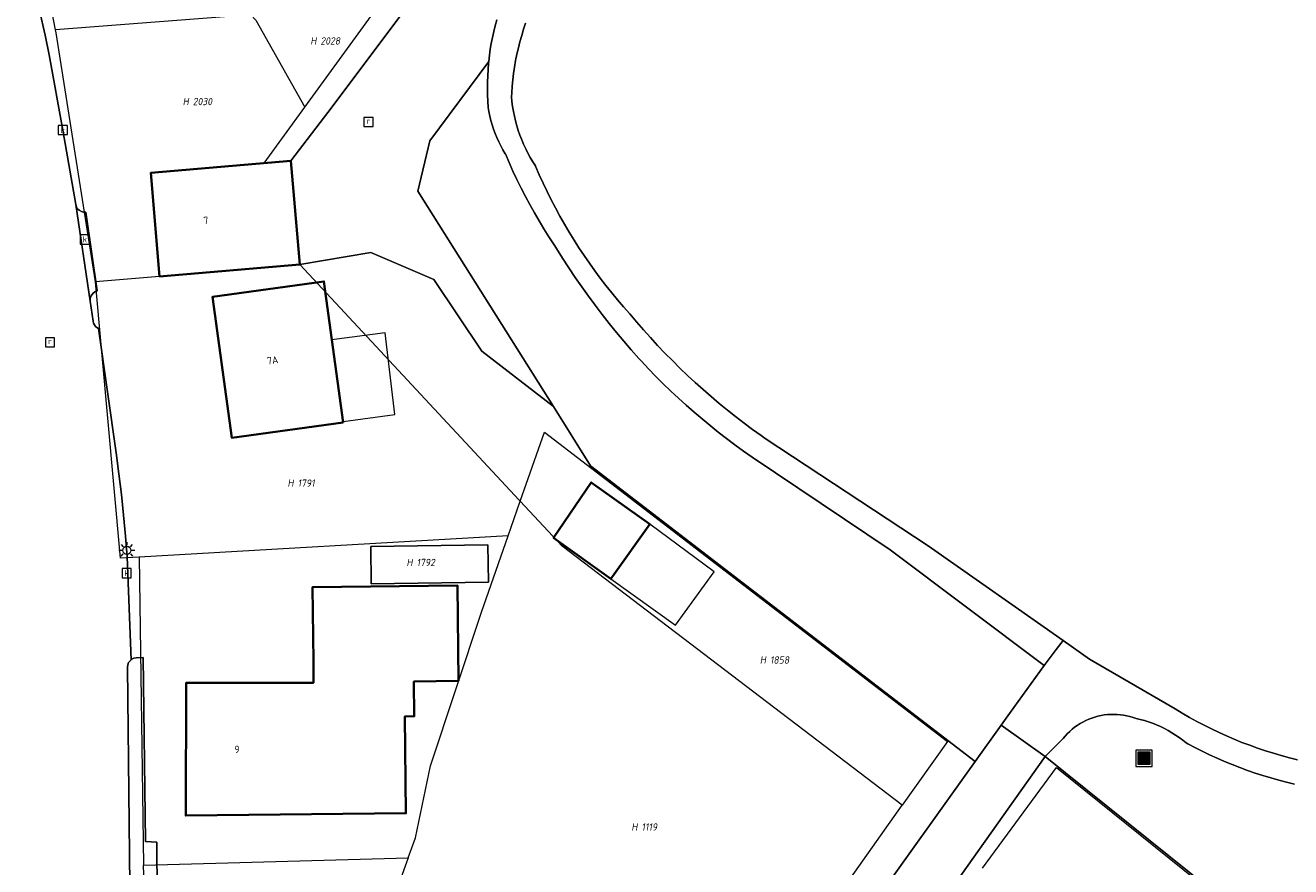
# Model space of a CAD drawing. Header units: metres. Extents: x 250001 to 257773, y 598992 to 609118.
# Tile 64 of 256: x 251543 to 251605, y 601411 to 601452. Entities that reach past the tile are written whole.
import ezdxf
from ezdxf.enums import TextEntityAlignment as Align
from ezdxf.lldxf.tags import DXFTag

# ---------------------------------------------------------------- set-up
doc = ezdxf.new("R2010")
doc.units = ezdxf.units.M
for name, color, linetype, lineweight in [('B-WE-GR-GROENVOORZIENING-GV', 252, 'Continuous', 18), ('B-WE-IE-MEUBILAIR_WEGMEUBILAIR-S', 7, 'Continuous', 25), ('B-WE-KG-GRENS_PERCEEL-G', 150, 'KG-PERCEEL', 18), ('B-WE-KG-GRENS_PERCEEL-S', 150, 'Continuous', 25), ('B-WE-KL-ET_LS_OV_LICHTMAST-S', 252, 'Continuous', 25), ('B-WE-OG-BEBOUWING-GV', 1, 'Continuous', 35), ('B-WE-OG-BEBOUWING-T18', 7, 'Continuous', 18), ('B-WE-OG-BEBOUWING_LUIFEL-GV', 1, 'Continuous', 18), ('B-WE-OG-BEBOUWING_OVERBOUWING-GV', 1, 'Continuous', 18), ('B-WE-OG-TERREIN_ERF-GV', 7, 'Continuous', 18), ('B-WE-RI-GWA_KOLK-S', 252, 'Continuous', 25), ('B-WE-RI-GWA_RIOOLPUT-S', 252, 'Continuous', 25), ('B-WE-VH-VERHARDING_GESLOTEN-GV', 252, 'Continuous', 18), ('B-WE-VH-VERHARDING_OPEN-GV', 252, 'Continuous', 18), ('X-XX-AL-REFERENTIE-G', 7, 'Continuous', 18)]:
    doc.layers.add(name, color=color, linetype=linetype, lineweight=lineweight)
doc.styles.add('NLCS-ISO', font='NLCS-ISO.ttf')
doc.styles.add('NLCS-ISO-ANNOTATIEF-T18', font='NLCS-ISO.ttf', dxfattribs={"height": 1.8})
doc.styles.get("Standard").update_dxf_attribs({"font": 'NLCS-ISO.ttf'})
tags = doc.linetypes.add('KG-PERCEEL', pattern='A,5.5,-2,["P",Standard,S=1.8,R=0,X=-0.5,Y=-0.9],-2,5.5,-2,[5,NLCS.SHX,S=0.75,R=0,X=0,Y=0],-2', length=19).pattern_tags.tags
tags[6] = DXFTag(74, 10)

# ---------------------------------------------------------------- blocks, each defined once
blk = doc.blocks.new('SKG-PERCEELNUMMER-SO')
at = {"style": 'NLCS-ISO', "oblique": 10, "flags": 1}
blk.add_attdef('GEMEENTECODE', text='', height=1.8, dxfattribs=at).set_placement((0, 2.55), align=Align.MIDDLE_CENTER)
at = {"style": 'NLCS-ISO', "oblique": 10}
blk.add_attdef('SECTIE', text='', height=1.8, dxfattribs=at).set_placement((-0.5, 0), align=Align.MIDDLE_RIGHT)
blk.add_attdef('PERCEELNUMMER', text='', height=1.8, dxfattribs=at).set_placement((0.5, 0), align=Align.MIDDLE_LEFT)
blk = doc.blocks.new('BS2021-132-Xref-KAD-20210617')
at = {"layer": 'B-WE-KG-GRENS_PERCEEL-G', "flags": 128}
for points in [[(251544.848, 601451.916), (251544.441, 601454.044)], [(251557.083, 601448.131), (251560.736, 601453.157)], [(251554.422, 601452.656), (251552.495, 601452.503), (251544.848, 601451.916)], [(251554.422, 601452.656), (251554.671, 601452.391), (251557.083, 601448.131)], [(251546.811, 601439.551), (251544.875, 601451.776), (251544.848, 601451.916)], [(251556.84, 601440.41), (251556.4, 601445.49), (251555.081, 601445.377), (251557.083, 601448.131)], [(251556.84, 601440.41), (251549.95, 601439.82), (251546.811, 601439.551)], [(251556.84, 601440.41), (251567.601, 601428.846), (251567.652, 601428.792)], [(251548.038, 601425.993), (251548.022, 601426.174), (251546.811, 601439.551)], [(251567.652, 601428.792), (251568.837, 601432.185), (251588.608, 601417.009), (251586.391, 601413.873)], [(251567.058, 601427.091), (251567.652, 601428.792)], [(251567.652, 601428.792), (251569.703, 601426.588)], [(251567.058, 601427.091), (251548.951, 601426.046)], [(251565.749, 601423.344), (251567.058, 601427.091)], [(251548.951, 601426.046), (251548.038, 601425.993)], [(251548.951, 601426.046), (251549.164, 601410.934)], [(251586.391, 601413.873), (251569.703, 601426.588)], [(251562.156, 601411.287), (251562.515, 601412.277), (251563.25, 601415.814), (251565.749, 601423.344)], [(251590.34, 601410.783), (251593.971, 601415.727), (251606.356, 601405.754)], [(251565.282, 601384.015), (251586.391, 601413.873)], [(251549.164, 601410.934), (251562.156, 601411.287)], [(251562.156, 601411.287), (251561.188, 601408.614), (251559.236, 601405.126), (251557.382, 601401.651)], [(251549.204, 601409.538), (251549.164, 601410.934)]]:
    blk.add_lwpolyline(points, dxfattribs=at)
at = {"layer": 'B-WE-KG-GRENS_PERCEEL-S', "xscale": 0.2, "yscale": 0.2, "zscale": 0.2}
for p, values in [((251557.748, 601451.376), {'PERCEELNUMMER': '2028', 'SECTIE': 'H'}), ((251551.484, 601448.403), {'PERCEELNUMMER': '2030', 'SECTIE': 'H'}), ((251556.626, 601429.679), {'PERCEELNUMMER': '1791', 'SECTIE': 'H'}), ((251562.465, 601425.785), {'PERCEELNUMMER': '1792', 'SECTIE': 'H'}), ((251579.805, 601420.999), {'PERCEELNUMMER': '1858', 'SECTIE': 'H'}), ((251573.5, 601412.805), {'PERCEELNUMMER': '1119', 'SECTIE': 'H'})]:
    blk.add_blockref('SKG-PERCEELNUMMER-SO', p, dxfattribs=at).add_auto_attribs(values)
blk = doc.blocks.new('SIE-WEG_AFVALBAK-SO')
at = {"linetype": 'ByBlock', "lineweight": 18}
h = blk.add_hatch(color=0, dxfattribs=at)
h.dxf.hatch_style = 1
h.paths.add_polyline_path([(-1.5, -1.5), (1.5, -1.5), (1.5, 1.5), (-1.5, 1.5)])
at = {"color": 0, "linetype": 'ByBlock', "lineweight": 18}
for points in [[(-2, -2), (2, -2), (2, 2), (-2, 2)], [(-1.5, -1.5), (1.5, -1.5), (1.5, 1.5), (-1.5, 1.5)]]:
    blk.add_lwpolyline(points, close=True, dxfattribs=at)
blk = doc.blocks.new('SKL-ET_OV_LICHTMAST-SO')
at = {"color": 0, "linetype": 'ByBlock', "lineweight": 18}
for points in [[(-1.25, 0), (-2, 0)], [(-1.41, 1.41), (-0.88, 0.88)], [(0, 2), (0, 1.25)], [(0.88, 0.88), (1.41, 1.41)], [(2, 0), (1.25, 0)], [(-1.41, -1.41), (-0.88, -0.88)], [(0, -1.25), (0, -2)], [(0.88, -0.88), (1.41, -1.41)]]:
    blk.add_lwpolyline(points, dxfattribs=at)
blk.add_circle((0, 0), 1, dxfattribs=at)
blk = doc.blocks.new('SRI-KOLK-SO')
at = {"color": 0, "linetype": 'ByBlock', "lineweight": 18}
blk.add_lwpolyline([(-1.125, -1.125), (1.125, -1.125), (1.125, 1.125), (-1.125, 1.125)], close=True, dxfattribs=at)
at = {"color": 0, "linetype": 'ByBlock', "lineweight": 18, "style": 'NLCS-ISO'}
blk.add_text('k', height=1.5, dxfattribs=at).set_placement((0, 0), align=Align.MIDDLE_CENTER)
blk = doc.blocks.new('SRI-PUT_INSPECTIEPUT_RIOOLPUT-SO')
at = {"color": 0, "linetype": 'ByBlock', "lineweight": 18}
blk.add_lwpolyline([(-1.12, -1.12), (1.12, -1.12), (1.12, 1.12), (-1.12, 1.12)], close=True, dxfattribs=at)
at = {"color": 0, "linetype": 'ByBlock', "lineweight": 18, "style": 'NLCS-ISO'}
blk.add_text('r', height=1.5, dxfattribs=at).set_placement((0, 0.28), align=Align.MIDDLE_CENTER)
blk = doc.blocks.new('BS2021-132-Xref-BGT-GRIJS-20210617-aangepast')
at = {"layer": 'B-WE-GR-GROENVOORZIENING-GV', "flags": 128}
for points in [[(251567.915, 601452.249), (251567.814, 601451.948), (251567.72, 601451.645), (251567.635, 601451.339), (251567.556, 601451.031), (251567.486, 601450.721), (251567.424, 601450.41), (251567.369, 601450.097), (251567.323, 601449.783), (251567.284, 601449.468), (251567.253, 601449.152), (251567.23, 601448.835), (251567.22, 601448.64), (251567.244, 601448.399), (251567.277, 601448.16), (251567.317, 601447.921), (251567.365, 601447.684), (251567.42, 601447.449), (251567.484, 601447.216), (251567.555, 601446.985), (251567.634, 601446.756), (251567.721, 601446.53), (251567.814, 601446.308), (251567.916, 601446.088), (251568.024, 601445.872), (251568.139, 601445.659), (251568.262, 601445.451), (251568.391, 601445.246), (251568.401, 601445.231), (251568.582, 601444.814), (251568.77, 601444.4), (251568.966, 601443.99), (251569.168, 601443.584), (251569.378, 601443.181), (251569.595, 601442.781), (251569.819, 601442.386), (251570.05, 601441.994), (251570.288, 601441.607), (251570.532, 601441.224), (251570.783, 601440.845), (251571.041, 601440.471), (251571.305, 601440.101), (251571.576, 601439.736), (251571.853, 601439.376), (251572.137, 601439.021), (251572.427, 601438.671), (251572.722, 601438.326), (251573.019, 601437.992), (251573.353, 601437.595), (251573.693, 601437.203), (251574.04, 601436.817), (251574.392, 601436.436), (251574.75, 601436.06), (251575.114, 601435.691), (251575.483, 601435.326), (251575.858, 601434.968), (251576.238, 601434.615), (251576.624, 601434.268), (251577.015, 601433.927), (251577.412, 601433.593), (251577.813, 601433.264), (251578.22, 601432.942), (251578.631, 601432.625), (251579.047, 601432.316), (251579.468, 601432.012), (251579.671, 601431.87), (251587.661, 601426.6), (251594.287, 601421.959), (251595.586, 601421.049), (251599.781, 601418.596), (251600.131, 601418.386), (251600.485, 601418.183), (251600.842, 601417.987), (251601.204, 601417.798), (251601.569, 601417.616), (251601.938, 601417.441), (251602.31, 601417.273), (251602.685, 601417.113), (251603.063, 601416.96), (251603.444, 601416.815), (251603.828, 601416.677), (251604.215, 601416.547), (251604.604, 601416.424), (251604.995, 601416.309), (251605.389, 601416.202), (251605.784, 601416.102)], [(251562.383, 601453.443), (251558.42, 601448.15), (251556.399, 601445.489), (251556.839, 601440.41), (251560.316, 601440.999), (251563.417, 601439.668), (251565.767, 601436.161), (251569.274, 601433.435), (251562.63, 601444.01), (251563.209, 601446.479), (251566.108, 601450.369), (251566.141, 601450.674), (251566.181, 601450.967), (251566.229, 601451.258), (251566.285, 601451.549), (251566.349, 601451.837), (251566.421, 601452.124), (251566.5, 601452.409)], [(251605.646, 601414.914), (251605.255, 601415.006), (251604.866, 601415.106), (251604.479, 601415.214), (251604.095, 601415.329), (251603.712, 601415.452), (251603.332, 601415.582), (251602.955, 601415.72), (251602.581, 601415.866), (251602.21, 601416.019), (251601.841, 601416.179), (251601.476, 601416.346), (251601.115, 601416.521), (251600.757, 601416.703), (251600.402, 601416.892), (251600.321, 601416.937), (251600.156, 601417.07), (251599.986, 601417.197), (251599.811, 601417.317), (251599.631, 601417.431), (251599.448, 601417.538), (251599.261, 601417.637), (251599.07, 601417.73), (251598.876, 601417.815), (251598.678, 601417.893), (251598.478, 601417.964), (251598.275, 601418.027), (251598.071, 601418.082), (251597.871, 601418.128), (251597.721, 601418.181), (251597.569, 601418.226), (251597.414, 601418.263), (251597.258, 601418.293), (251597.101, 601418.314), (251596.942, 601418.328), (251596.784, 601418.333), (251596.625, 601418.331), (251596.466, 601418.321), (251596.308, 601418.302), (251596.152, 601418.276), (251595.996, 601418.242), (251595.843, 601418.2), (251595.692, 601418.151), (251595.544, 601418.094), (251595.399, 601418.029), (251595.257, 601417.958), (251595.119, 601417.879), (251594.985, 601417.793), (251594.855, 601417.701), (251594.731, 601417.603), (251594.611, 601417.498), (251594.497, 601417.387), (251594.389, 601417.271), (251594.286, 601417.149), (251593.407, 601416.263), (251629.902, 601386.95)]]:
    blk.add_lwpolyline(points, dxfattribs=at)
blk.add_lwpolyline([(251566.099, 601450.281), (251566.108, 601450.369), (251563.209, 601446.479), (251562.63, 601444.01), (251569.274, 601433.435), (251571.096, 601430.535), (251589.976, 601416.026), (251591.241, 601417.797), (251591.653, 601418.373), (251593.36, 601420.725), (251585.802, 601426.405), (251579.022, 601430.957), (251578.602, 601431.253), (251578.186, 601431.555), (251577.775, 601431.863), (251577.369, 601432.178), (251576.967, 601432.499), (251576.571, 601432.826), (251576.18, 601433.16), (251575.794, 601433.499), (251575.414, 601433.845), (251575.039, 601434.196), (251574.669, 601434.554), (251574.305, 601434.916), (251573.947, 601435.285), (251573.595, 601435.659), (251573.47, 601435.794), (251573.098, 601436.216), (251572.733, 601436.644), (251572.374, 601437.076), (251572.02, 601437.514), (251571.673, 601437.956), (251571.333, 601438.404), (251570.999, 601438.856), (251570.671, 601439.313), (251570.35, 601439.775), (251570.035, 601440.241), (251569.727, 601440.711), (251569.426, 601441.186), (251569.308, 601441.376), (251569.056, 601441.761), (251568.811, 601442.151), (251568.573, 601442.544), (251568.341, 601442.942), (251568.116, 601443.344), (251567.899, 601443.749), (251567.688, 601444.158), (251567.485, 601444.571), (251567.289, 601444.988), (251567.1, 601445.407), (251566.918, 601445.83), (251566.914, 601445.841), (251566.801, 601446.033), (251566.695, 601446.229), (251566.596, 601446.428), (251566.504, 601446.631), (251566.42, 601446.837), (251566.343, 601447.046), (251566.273, 601447.258), (251566.211, 601447.472), (251566.157, 601447.688), (251566.111, 601447.906), (251566.076, 601448.104), (251566.055, 601448.415), (251566.043, 601448.726), (251566.038, 601449.038), (251566.041, 601449.349), (251566.052, 601449.66), (251566.072, 601449.971)], close=True, dxfattribs=at)
at = {"layer": 'B-WE-OG-BEBOUWING-GV', "flags": 128}
for points in [[(251556.839, 601440.41), (251556.399, 601445.489), (251549.519, 601444.9), (251549.95, 601439.82)], [(251558.961, 601432.657), (251558.017, 601439.575), (251552.549, 601438.825), (251553.496, 601431.909)], [(251574.004, 601427.661), (251571.131, 601429.71), (251569.288, 601426.996), (251572.098, 601424.99)], [(251564.623, 601419.972), (251564.565, 601424.659), (251557.455, 601424.571), (251557.5, 601420.949), (251557.5, 601419.88), (251551.26, 601419.88), (251551.239, 601413.369), (251562.04, 601413.479), (251561.989, 601418.229), (251562.45, 601418.239), (251562.432, 601419.945)]]:
    blk.add_lwpolyline(points, close=True, dxfattribs=at)
at = {"layer": 'B-WE-OG-BEBOUWING_LUIFEL-GV', "flags": 128}
for points in [[(251558.955, 601432.702), (251561.488, 601433.047), (251561.026, 601437.06), (251558.409, 601436.703)], [(251577.162, 601425.33), (251574.004, 601427.661), (251572.098, 601424.99), (251575.26, 601422.71)]]:
    blk.add_lwpolyline(points, close=True, dxfattribs=at)
at = {"layer": 'B-WE-OG-BEBOUWING_OVERBOUWING-GV', "flags": 128}
blk.add_lwpolyline([(251566.067, 601426.652), (251560.311, 601426.564), (251560.339, 601424.731), (251566.095, 601424.819)], close=True, dxfattribs=at)
at = {"layer": 'B-WE-OG-TERREIN_ERF-GV', "flags": 128}
for points in [[(251543.224, 601456.52), (251544.336, 601451.663), (251544.538, 601450.696), (251545.207, 601447.004), (251545.837, 601443.351), (251545.871, 601443.242), (251545.931, 601443.145), (251546.013, 601443.066), (251546.112, 601443.01), (251546.223, 601442.981), (251546.337, 601442.98), (251546.895, 601439.109), (251546.773, 601439.059), (251546.669, 601438.977), (251546.593, 601438.868), (251546.551, 601438.742), (251546.547, 601438.61), (251546.692, 601437.626), (251546.713, 601437.534), (251546.752, 601437.448), (251546.808, 601437.372), (251546.878, 601437.309), (251546.959, 601437.261), (251547.822, 601431.158), (251547.959, 601430.142), (251548.081, 601429.124), (251548.187, 601428.104), (251548.278, 601427.083), (251548.353, 601426.06), (251548.558, 601421.011), (251548.589, 601421.036), (251548.693, 601421.086), (251548.806, 601421.108), (251549.149, 601421.122), (251549.257, 601412.097), (251549.815, 601412.066), (251549.83, 601409.465)], [(251579.57, 601401.459), (251589.976, 601416.026), (251571.096, 601430.535), (251569.274, 601433.435), (251565.767, 601436.161), (251563.417, 601439.668), (251560.316, 601440.999), (251556.839, 601440.41), (251549.95, 601439.82), (251549.519, 601444.9), (251556.399, 601445.489), (251558.42, 601448.15), (251562.383, 601453.443)], [(251629.902, 601386.95), (251593.407, 601416.263), (251584.579, 601403.8), (251576.552, 601392.62), (251576.654, 601392.546), (251576.474, 601392.306), (251576.779, 601392.078), (251576.921, 601391.972), (251568.571, 601380.952), (251569.13, 601380.531), (251572.937, 601377.662), (251607.345, 601352.214)]]:
    blk.add_lwpolyline(points, dxfattribs=at)
for points in [[(251558.961, 601432.657), (251553.496, 601431.909), (251552.549, 601438.825), (251558.017, 601439.575)], [(251574.004, 601427.661), (251572.098, 601424.99), (251569.288, 601426.996), (251571.131, 601429.71)], [(251566.067, 601426.652), (251566.095, 601424.819), (251560.339, 601424.731), (251560.311, 601426.564)], [(251564.565, 601424.659), (251564.623, 601419.972), (251562.432, 601419.945), (251562.45, 601418.239), (251561.989, 601418.229), (251562.04, 601413.479), (251551.239, 601413.369), (251551.26, 601419.88), (251557.5, 601419.88), (251557.5, 601420.949), (251557.455, 601424.571)]]:
    blk.add_lwpolyline(points, close=True, dxfattribs=at)
at = {"layer": 'B-WE-VH-VERHARDING_GESLOTEN-GV', "flags": 128}
blk.add_lwpolyline([(251593.407, 601416.263), (251591.241, 601417.797), (251589.976, 601416.026), (251579.57, 601401.459), (251574.075, 601394.474), (251573.895, 601394.234), (251573.591, 601394.461), (251571.244, 601391.268), (251565.277, 601383.394), (251568.571, 601380.952), (251576.921, 601391.972), (251576.779, 601392.078), (251576.474, 601392.306), (251576.654, 601392.546), (251576.552, 601392.62), (251584.579, 601403.8)], close=True, dxfattribs=at)
at = {"layer": 'B-WE-VH-VERHARDING_OPEN-GV', "flags": 128}
for points in [[(251548.488, 601409.937), (251548.371, 601420.651), (251548.388, 601420.765), (251548.432, 601420.871), (251548.501, 601420.963), (251548.558, 601421.011), (251548.353, 601426.06), (251548.278, 601427.083), (251548.187, 601428.104), (251548.081, 601429.124), (251547.959, 601430.142), (251547.822, 601431.158), (251546.959, 601437.261), (251546.878, 601437.309), (251546.808, 601437.372), (251546.752, 601437.448), (251546.713, 601437.534), (251546.692, 601437.626), (251546.547, 601438.61), (251545.837, 601443.351), (251545.207, 601447.004), (251544.538, 601450.696), (251544.336, 601451.663), (251543.224, 601456.52)], [(251566.5, 601452.409), (251566.421, 601452.124), (251566.349, 601451.837), (251566.285, 601451.549), (251566.229, 601451.258), (251566.181, 601450.967), (251566.141, 601450.674), (251566.108, 601450.369), (251566.099, 601450.281), (251566.072, 601449.971), (251566.052, 601449.66), (251566.041, 601449.349), (251566.038, 601449.038), (251566.043, 601448.726), (251566.055, 601448.415), (251566.076, 601448.104), (251566.111, 601447.906), (251566.157, 601447.688), (251566.211, 601447.472), (251566.273, 601447.258), (251566.343, 601447.046), (251566.42, 601446.837), (251566.504, 601446.631), (251566.596, 601446.428), (251566.695, 601446.229), (251566.801, 601446.033), (251566.914, 601445.841), (251566.918, 601445.83), (251567.1, 601445.407), (251567.289, 601444.988), (251567.485, 601444.571), (251567.688, 601444.158), (251567.899, 601443.749), (251568.116, 601443.344), (251568.341, 601442.942), (251568.573, 601442.544), (251568.811, 601442.151), (251569.056, 601441.761), (251569.308, 601441.376), (251569.426, 601441.186), (251569.727, 601440.711), (251570.035, 601440.241), (251570.35, 601439.775), (251570.671, 601439.313), (251570.999, 601438.856), (251571.333, 601438.404), (251571.673, 601437.956), (251572.02, 601437.514), (251572.374, 601437.076), (251572.733, 601436.644), (251573.098, 601436.216), (251573.47, 601435.794), (251573.595, 601435.659), (251573.947, 601435.285), (251574.305, 601434.916), (251574.669, 601434.554), (251575.039, 601434.196), (251575.414, 601433.845), (251575.794, 601433.499), (251576.18, 601433.16), (251576.571, 601432.826), (251576.967, 601432.499), (251577.369, 601432.178), (251577.775, 601431.863), (251578.186, 601431.555), (251578.602, 601431.253), (251579.022, 601430.957), (251585.802, 601426.405), (251593.36, 601420.725), (251593.948, 601421.508), (251594.287, 601421.959), (251587.661, 601426.6), (251579.671, 601431.87), (251579.468, 601432.012), (251579.047, 601432.316), (251578.631, 601432.625), (251578.22, 601432.942), (251577.813, 601433.264), (251577.412, 601433.593), (251577.015, 601433.927), (251576.624, 601434.268), (251576.238, 601434.615), (251575.858, 601434.968), (251575.483, 601435.326), (251575.114, 601435.691), (251574.75, 601436.06), (251574.392, 601436.436), (251574.04, 601436.817), (251573.693, 601437.203), (251573.353, 601437.595), (251573.019, 601437.992), (251572.722, 601438.326), (251572.427, 601438.671), (251572.137, 601439.021), (251571.853, 601439.376), (251571.576, 601439.736), (251571.305, 601440.101), (251571.041, 601440.471), (251570.783, 601440.845), (251570.532, 601441.224), (251570.288, 601441.607), (251570.05, 601441.994), (251569.819, 601442.386), (251569.595, 601442.781), (251569.378, 601443.181), (251569.168, 601443.584), (251568.966, 601443.99), (251568.77, 601444.4), (251568.582, 601444.814), (251568.401, 601445.231), (251568.391, 601445.246), (251568.262, 601445.451), (251568.139, 601445.659), (251568.024, 601445.872), (251567.916, 601446.088), (251567.814, 601446.308), (251567.721, 601446.53), (251567.634, 601446.756), (251567.555, 601446.985), (251567.484, 601447.216), (251567.42, 601447.449), (251567.365, 601447.684), (251567.317, 601447.921), (251567.277, 601448.16), (251567.244, 601448.399), (251567.22, 601448.64), (251567.23, 601448.835), (251567.253, 601449.152), (251567.284, 601449.468), (251567.323, 601449.783), (251567.369, 601450.097), (251567.424, 601450.41), (251567.486, 601450.721), (251567.556, 601451.031), (251567.635, 601451.339), (251567.72, 601451.645), (251567.814, 601451.948), (251567.915, 601452.249)], [(251605.784, 601416.102), (251605.389, 601416.202), (251604.995, 601416.309), (251604.604, 601416.424), (251604.215, 601416.547), (251603.828, 601416.677), (251603.444, 601416.815), (251603.063, 601416.96), (251602.685, 601417.113), (251602.31, 601417.273), (251601.938, 601417.441), (251601.569, 601417.616), (251601.204, 601417.798), (251600.842, 601417.987), (251600.485, 601418.183), (251600.131, 601418.386), (251599.781, 601418.596), (251595.586, 601421.049), (251594.287, 601421.959), (251593.948, 601421.508), (251593.36, 601420.725), (251591.653, 601418.373), (251591.241, 601417.797), (251593.407, 601416.263), (251594.286, 601417.149), (251594.389, 601417.271), (251594.497, 601417.387), (251594.611, 601417.498), (251594.731, 601417.603), (251594.855, 601417.701), (251594.985, 601417.793), (251595.119, 601417.879), (251595.257, 601417.958), (251595.399, 601418.029), (251595.544, 601418.094), (251595.692, 601418.151), (251595.843, 601418.2), (251595.996, 601418.242), (251596.152, 601418.276), (251596.308, 601418.302), (251596.466, 601418.321), (251596.625, 601418.331), (251596.784, 601418.333), (251596.942, 601418.328), (251597.101, 601418.314), (251597.258, 601418.293), (251597.414, 601418.263), (251597.569, 601418.226), (251597.721, 601418.181), (251597.871, 601418.128), (251598.071, 601418.082), (251598.275, 601418.027), (251598.478, 601417.964), (251598.678, 601417.893), (251598.876, 601417.815), (251599.07, 601417.73), (251599.261, 601417.637), (251599.448, 601417.538), (251599.631, 601417.431), (251599.811, 601417.317), (251599.986, 601417.197), (251600.156, 601417.07), (251600.321, 601416.937), (251600.402, 601416.892), (251600.757, 601416.703), (251601.115, 601416.521), (251601.476, 601416.346), (251601.841, 601416.179), (251602.21, 601416.019), (251602.581, 601415.866), (251602.955, 601415.72), (251603.332, 601415.582), (251603.712, 601415.452), (251604.095, 601415.329), (251604.479, 601415.214), (251604.866, 601415.106), (251605.255, 601415.006), (251605.646, 601414.914)]]:
    blk.add_lwpolyline(points, dxfattribs=at)
for points in [[(251545.837, 601443.351), (251546.547, 601438.61), (251546.551, 601438.742), (251546.593, 601438.868), (251546.669, 601438.977), (251546.773, 601439.059), (251546.895, 601439.109), (251546.337, 601442.98), (251546.223, 601442.981), (251546.112, 601443.01), (251546.013, 601443.066), (251545.931, 601443.145), (251545.871, 601443.242)], [(251548.558, 601421.011), (251548.501, 601420.963), (251548.432, 601420.871), (251548.388, 601420.765), (251548.371, 601420.651), (251548.488, 601409.937), (251548.499, 601409.819), (251548.542, 601409.709), (251548.613, 601409.614), (251548.707, 601409.542), (251548.817, 601409.499), (251548.935, 601409.486), (251549.83, 601409.465), (251549.815, 601412.066), (251549.257, 601412.097), (251549.149, 601421.122), (251548.806, 601421.108), (251548.693, 601421.086), (251548.589, 601421.036)]]:
    blk.add_lwpolyline(points, close=True, dxfattribs=at)
at = {"layer": 'B-WE-IE-MEUBILAIR_WEGMEUBILAIR-S', "xscale": 0.2, "yscale": 0.2, "zscale": 0.2}
blk.add_blockref('SIE-WEG_AFVALBAK-SO', (251598.26, 601416.181), dxfattribs=at)
at = {"layer": 'B-WE-KL-ET_LS_OV_LICHTMAST-S', "xscale": 0.2, "yscale": 0.2, "zscale": 0.2}
blk.add_blockref('SKL-ET_OV_LICHTMAST-SO', (251548.344, 601426.38), dxfattribs=at)
at = {"layer": 'B-WE-RI-GWA_KOLK-S', "xscale": 0.2, "yscale": 0.2, "zscale": 0.2}
for p in [(251545.207, 601447.004), (251546.284, 601441.636), (251548.334, 601425.263)]:
    blk.add_blockref('SRI-KOLK-SO', p, dxfattribs=at)
at = {"layer": 'B-WE-RI-GWA_RIOOLPUT-S', "xscale": 0.2, "yscale": 0.2, "zscale": 0.2}
for p in [(251560.2, 601447.4), (251544.575, 601436.59)]:
    blk.add_blockref('SRI-PUT_INSPECTIEPUT_RIOOLPUT-SO', p, dxfattribs=at)
at = {"layer": 'B-WE-OG-BEBOUWING-T18', "style": 'NLCS-ISO-ANNOTATIEF-T18'}
for s, rotation, p in [('7', 4.9, (251552.226, 601442.571)), ('7A', 7.8, (251555.499, 601435.706)), ('9', 359.8, (251553.749, 601416.616))]:
    blk.add_text(s, height=0.36, rotation=rotation, dxfattribs=at).set_placement(p, align=Align.MIDDLE)

msp = doc.modelspace()

# ---------------------------------------------------------------- block references
at = {"layer": 'X-XX-AL-REFERENTIE-G'}
for name in ['BS2021-132-Xref-BGT-GRIJS-20210617-aangepast', 'BS2021-132-Xref-KAD-20210617']:
    msp.add_blockref(name, (0, 0), dxfattribs=at)

doc.saveas('drawing.dxf')
